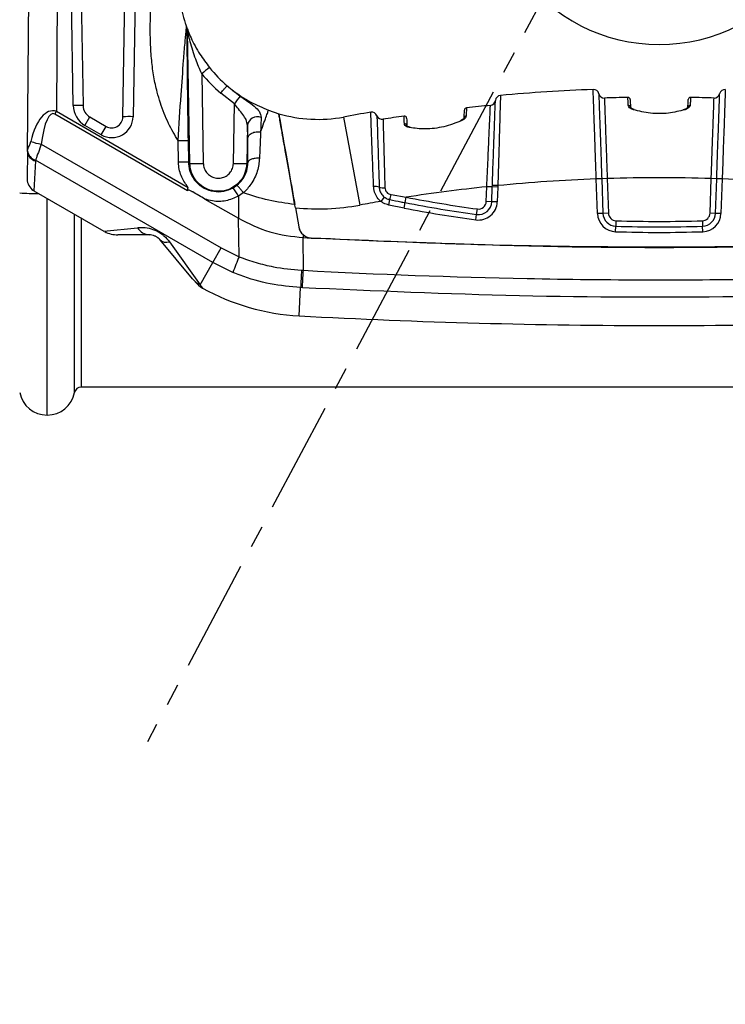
# Model space of a CAD drawing. Header units: millimetres. Extents: x 12 to 859, y 4 to 555.
# Tile 5 of 70: x 134 to 174, y 184 to 240. Entities that reach past the tile are written whole.
import ezdxf

# ---------------------------------------------------------------- set-up
doc = ezdxf.new("R2010")
doc.units = ezdxf.units.MM
doc.linetypes.add('CENTER', pattern=[10.16, 6.35, -1.27, 1.27, -1.27])
doc.layers.add('DEFAULT_1', color=7, linetype='CENTER')
doc.styles.add('SLDTEXTSTYLE2', font='TXT', dxfattribs={"width": 0.75})
doc.dimstyles.new('SLDDIMSTYLE1', dxfattribs={"dimtxt": 0.18, "dimasz": 3.556, "dimexe": 0, "dimexo": 0.0625, "dimgap": 0, "dimtad": 0, "dimtih": 1, "dimtoh": 1, "dimdec": 0, "dimrnd": 1e-09, "dimzin": 0, "dimdsep": 46, "dimtxsty": 'Standard', "dimsah": 1, "dimcen": 0.09, "dimadec": 0, "dimazin": 0, "dimtfac": 3.556, "dimtdec": 0, "dimtofl": 0, "dimtmove": 0, "dimatfit": 3, "dimfxl": 1, "dimfrac": 2, "dimtolj": 1, "dimtzin": 0, "dimarcsym": 0})

# ---------------------------------------------------------------- blocks, each defined once
blk = doc.blocks.new('SW_NOTE_0_2')
at = {"layer": 'DEFAULT_1', "color": 0, "char_height": 6.35, "attachment_point": 1, "style": 'SLDTEXTSTYLE2'}
for s, insert in [('AUTOMATIC PRESSURE', (-90.314, 2.525)), ('EQUALIZATION VALVE', (-90.314, -6.942))]:
    blk.add_mtext(s, dxfattribs=dict(at, insert=insert))

msp = doc.modelspace()

# ---------------------------------------------------------------- linework, layer by layer
at = {"color": 7, "linetype": 'Continuous', "lineweight": 25}
for p, q in [((134.043, 232.242), (134.128, 241.94)), ((135.747, 241.981), (135.682, 234.519)), ((136.641, 234.851), (136.516, 242.01)), ((137.076, 242), (137.201, 234.841)), ((139.456, 234.201), (139.595, 242.136)), ((140.178, 242.146), (140.039, 234.211)), ((143.07, 239.312), (143.103, 239.129)), ((143.262, 231.565), (143.131, 239.053)), ((143.934, 236.648), (144.023, 231.559)), ((145.785, 234.936), (145.008, 235.547)), ((145.726, 231.559), (145.785, 234.936)), ((147.716, 234.58), (148.304, 234.382)), ((135.59, 234.36), (135.682, 234.519)), ((143.116, 230.015), (135.59, 234.36)), ((135.682, 234.519), (143.164, 230.199)), ((137.308, 233.72), (137.582, 234.195)), ((137.582, 234.195), (138.504, 233.662)), ((151.978, 234.192), (152.898, 229.196)), ((138.23, 233.187), (137.308, 233.72)), ((138.23, 233.187), (138.504, 233.662)), ((146.525, 233.71), (146.488, 231.565)), ((146.546, 232.963), (146.525, 233.71)), ((158.673, 234.01), (158.608, 233.983)), ((134.83, 232.662), (145.041, 226.767)), ((142.617, 231.637), (142.596, 232.855)), ((143.156, 232.845), (143.177, 231.627)), ((134.043, 232.242), (134.029, 230.68)), ((134.043, 232.242), (134.046, 232.283)), ((134.5, 231.744), (134.496, 231.701)), ((144.561, 225.935), (134.5, 231.744)), ((143.262, 231.565), (143.177, 231.627)), ((146.488, 231.565), (146.555, 231.614)), ((166.632, 230.691), (166.321, 230.68)), ((166.632, 230.691), (166.321, 230.68)), ((166.39, 228.719), (166.321, 230.68)), ((166.321, 230.68), (166.321, 230.68)), ((166.943, 230.702), (166.632, 230.691)), ((166.632, 230.691), (166.632, 230.691)), ((166.632, 230.691), (166.7, 228.73)), ((166.943, 230.702), (167.011, 228.74)), ((172.776, 228.74), (172.845, 230.702)), ((173.156, 230.691), (172.845, 230.702)), ((173.087, 228.73), (173.156, 230.691)), ((173.467, 230.68), (173.156, 230.691)), ((173.156, 230.691), (173.156, 230.691)), ((173.467, 230.68), (173.156, 230.691)), ((173.467, 230.68), (173.398, 228.719)), ((173.467, 230.68), (173.467, 230.68)), ((145.716, 230.183), (145.931, 230.328)), ((160.081, 229.402), (160.11, 230.237)), ((160.421, 230.226), (160.11, 230.237)), ((160.392, 229.391), (160.421, 230.226)), ((160.421, 230.226), (160.424, 230.312)), ((160.732, 230.215), (160.421, 230.226)), ((160.735, 230.3), (160.424, 230.312)), ((160.732, 230.215), (160.703, 229.38)), ((160.735, 230.3), (160.732, 230.215)), ((134.41, 230.013), (138.378, 227.723)), ((146.011, 229.706), (146.012, 228.448)), ((154.29, 229.656), (154.098, 229.409)), ((154.674, 229.795), (155.535, 229.643)), ((155.476, 229.338), (155.535, 229.643)), ((144.117, 229.542), (146.012, 228.448)), ((149.245, 229.045), (149.436, 227.958)), ((154.548, 229.203), (154.609, 229.509)), ((155.417, 229.032), (154.548, 229.203)), ((155.417, 229.032), (155.476, 229.338)), ((160.392, 229.391), (160.081, 229.402)), ((160.703, 229.38), (160.392, 229.391)), ((136.717, 218.567), (136.717, 228.682)), ((146.051, 226.271), (146.012, 228.448)), ((159.492, 228.36), (159.534, 228.669)), ((159.534, 228.669), (159.576, 228.977)), ((166.7, 228.73), (166.39, 228.719)), ((167.011, 228.74), (166.7, 228.73)), ((173.087, 228.73), (172.776, 228.74)), ((173.398, 228.719), (173.087, 228.73)), ((167.421, 227.69), (167.431, 228.001)), ((167.441, 228.312), (167.431, 228.001)), ((172.346, 228.312), (172.356, 228.001)), ((172.367, 227.69), (172.356, 228.001)), ((140.963, 227.51), (139.171, 227.51)), ((149.697, 227.507), (149.697, 227.354)), ((149.697, 227.354), (150.147, 227.33)), ((149.7, 225.498), (149.697, 227.354)), ((143.407, 225.022), (141.547, 227.238)), ((142.103, 227.115), (143.839, 224.684)), ((144.561, 225.935), (145.041, 226.767)), ((145.041, 226.767), (146.051, 226.271)), ((143.839, 224.684), (144.561, 225.935)), ((145.702, 225.376), (144.561, 225.935)), ((149.647, 224.508), (149.544, 224.514)), ((202.697, 218.874), (137.091, 218.874))]:
    msp.add_line(p, q, dxfattribs=at)
at = {"color": 8, "linetype": 'Continuous', "lineweight": 25}
for p, q in [((134.496, 231.701), (134.41, 230.013)), ((135.159, 217.287), (135.159, 229.581)), ((137.091, 228.466), (137.091, 218.874)), ((138.378, 227.723), (140.282, 227.917)), ((149.458, 222.915), (149.544, 224.514))]:
    msp.add_line(p, q, dxfattribs=at)
at = {"color": 7, "linetype": 'Continuous', "lineweight": 25, "flags": 128}
msp.add_lwpolyline([(149.647, 224.508), (149.652, 224.603), (149.658, 224.708), (149.664, 224.823), (149.67, 224.946), (149.677, 225.076), (149.685, 225.212), (149.692, 225.353), (149.7, 225.498)], dxfattribs=at)
at = {"color": 7, "linetype": 'Continuous', "lineweight": 25}
for centre, radius, start, end in [((169.894, 248.084), 9.779, 215.9336, 324.0664), ((150.539, 241.998), 7.938, 199.7786, 200.3241), ((142.566, 239.045), 0.566, 0.8539, 20.3218), ((151.11, 242.008), 8.509, 199.7786, 200.3241), ((148.382, 231.393), 6.885, 125.5604, 130.24), ((150.539, 241.998), 7.937, 219.0838, 229.455), ((150.539, 242.013), 8.509, 219.0838, 229.455), ((169.894, 136.949), 98.88, 92.17404, 95.22762), ((166.155, 235.44), 0.318, 13.5302, 92.174), ((173.633, 235.44), 0.318, 87.826, 166.4698), ((154.944, 228.559), 11.16, 142.2918, 145.1519), ((160.282, 235.169), 0.318, 275.5891, 353.8714), ((160.914, 235.101), 0.318, 95.2276, 173.8714), ((166.772, 235.589), 0.318, 193.5302, 271.8126), ((169.894, 136.949), 98.372, 91.03367, 91.81259), ((168.121, 235.178), 0.127, 2, 91.0337), ((171.666, 235.178), 0.127, 88.9663, 178), ((169.894, 136.949), 98.372, 88.18741, 88.96633), ((173.015, 235.589), 0.317, 268.1874, 346.4698), ((136.849, 230.819), 4.038, 85.0032, 92.9563), ((137.974, 234.874), 1.334, 181, 240), ((137.963, 234.854), 0.762, 181, 240), ((158.97, 234.584), 0.127, 96.3838, 178), ((169.894, 136.949), 98.372, 95.58907, 96.38375), ((168.143, 234.739), 0.121, 5.0185, 93.9622), ((168.458, 234.588), 0.0371, 78.1349, 143.5655), ((171.645, 234.739), 0.121, 86.0378, 174.9815), ((138.833, 234.232), 1.207, 240, 359), ((138.821, 234.212), 0.635, 240, 359), ((139.819, 230.04), 4.177, 86.978, 94.9819), ((147.094, 233.633), 0.574, 68.6959, 172.2702), ((150.539, 241.998), 7.937, 253.6416, 280.4392), ((169.894, 136.949), 98.88, 99.5289, 100.43921), ((153.577, 234.151), 0.318, 20.8851, 99.5289), ((154.171, 234.377), 0.318, 200.8851, 279.1675), ((169.894, 136.949), 98.372, 98.46396, 99.16746), ((155.433, 234.124), 0.127, 2, 98.464), ((158.947, 234.141), 0.119, 92.2613, 175.3612), ((155.453, 233.685), 0.123, 5.47, 100.2018), ((155.759, 233.573), 0.038, 84.8444, 149.8506), ((158.622, 233.947), 0.0347, 41.4967, 111.2417), ((135.082, 234.914), 2.266, 248.0173, 263.6206), ((134.646, 232.287), 0.605, 184.2128, 255.6432), ((134.683, 232.358), 0.641, 186.657, 253.4293), ((142.824, 227.272), 4.37, 85.3721, 92.7144), ((143.703, 239.437), 7.884, 266.7942, 272.3299), ((146.045, 239.437), 7.884, 267.6814, 273.2169), ((134.791, 230.673), 0.762, 179.5, 237.1189), ((169.894, 136.949), 93.8, 92.18287, 95.6035), ((169.894, 136.949), 93.8, 88.19717, 91.80283), ((169.894, 136.949), 93.8, 84.3965, 87.81713), ((142.365, 227.778), 4.124, 27.8817, 35.6698), ((153.77, 229.488), 0.762, 71.925, 96.1869), ((154.236, 231.011), 0.831, 253.9242, 276.0201), ((169.894, 136.949), 93.8, 95.98718, 98.80555), ((149.897, 230.721), 4.866, 345.5727, 349.0297), ((169.894, 304.155), 75.883, 259.09234, 262.18532), ((150.539, 241.998), 13.017, 264.2928, 280.4392), ((169.894, 136.949), 93.8, 99.6947, 100.43921), ((169.894, 304.155), 76.505, 259.09234, 262.18532), ((169.894, 304.155), 76.194, 259.09234, 262.18532), ((159.637, 229.417), 1.067, 262.1853, 358), ((159.637, 229.417), 0.756, 262.1853, 358), ((159.637, 229.417), 0.444, 262.1853, 358), ((167.456, 228.756), 1.067, 182, 268.1478), ((167.456, 228.756), 0.756, 182, 268.1478), ((167.456, 228.756), 0.444, 182, 268.1478), ((172.332, 228.756), 0.444, 271.8522, 358), ((172.332, 228.756), 0.756, 271.8522, 358), ((172.332, 228.756), 1.067, 271.8522, 358), ((141.015, 228.371), 0.863, 211.7841, 266.5795), ((150.187, 228.091), 0.762, 190, 266.994), ((169.894, 304.155), 76.194, 268.14784, 271.85216), ((169.894, 304.155), 75.883, 268.14784, 271.85216), ((139.171, 229.098), 1.588, 242.2761, 270), ((169.894, 304.155), 76.505, 268.14784, 271.85216), ((141.933, 227.662), 0.573, 227.7563, 287.3127), ((176.697, 213.802), 33.085, 157.8603, 159.5236), ((500.854, 207.418), 351.725, 177.05258, 177.21402), ((144.418, 225.872), 1.321, 220.0734, 244.0256), ((144.769, 225.868), 1.587, 219.9911, 240.0564), ((150.139, 235.597), 12.7, 240.9566, 266.9254), ((169.894, 603.367), 381, 266.92537, 270), ((169.894, 603.367), 381, 270, 273.07463), ((135.159, 218.874), 1.588, 191.1599, 270), ((135.159, 218.874), 1.588, 270, 348.8401), ((137.091, 218.493), 0.381, 90, 168.8401)]:
    msp.add_arc(centre, radius, start, end, dxfattribs=at)
at = {"color": 8, "linetype": 'Continuous', "lineweight": 25}
msp.add_arc((134.581, 241.095), 11.244, 265.0041, 270.5514, dxfattribs=at)
at = {"color": 7, "linetype": 'Continuous', "lineweight": 25}
for centre, major_axis, ratio, start_param, end_param in [((135.617, 230.627), (-0.154, 3.921), 0.402197, 6.144294, 7.246867), ((135.54, 230.495), (-0.053, 3.894), 0.210866, 6.158268, 7.26084)]:
    msp.add_ellipse(centre, major_axis=major_axis, ratio=ratio, start_param=start_param, end_param=end_param, dxfattribs=at)
for points, knots in [([(142.596, 232.855), (142.404, 233.175), (142.106, 233.672), (141.792, 234.396), (141.577, 234.99), (141.375, 235.681), (141.204, 236.487), (141.08, 237.423), (141.018, 238.357), (141.009, 239.281), (141.026, 240.205), (141.051, 241.079), (141.049, 241.651), (141.048, 241.887)], [0, 0, 0, 0, 0.119831, 0.186079, 0.253663, 0.322868, 0.417531, 0.518581, 0.626542, 0.718547, 0.815886, 0.92406, 1, 1, 1, 1]), ([(142.603, 241.859), (142.625, 241.484), (142.658, 240.898), (142.819, 240.125), (142.951, 239.653), (143.045, 239.383), (143.07, 239.312)], [0, 0, 0, 0, 0.420876, 0.655877, 0.909671, 1, 1, 1, 1]), ([(142.596, 232.857), (142.596, 232.857), (142.644, 233.729), (142.746, 235.274), (142.882, 237.108), (142.967, 238.2), (143.016, 238.757), (143.044, 239.041), (143.062, 239.219), (143.07, 239.295), (143.071, 239.311), (143.07, 239.312), (143.07, 239.312)], [0, 0, 0, 0, 0.000004, 0.362784, 0.644759, 0.791893, 0.847064, 0.910676, 0.941755, 0.975251, 0.999996, 1, 1, 1, 1]), ([(143.103, 239.129), (143.102, 239.13), (143.098, 239.131), (143.094, 239.062), (143.091, 238.901), (143.091, 238.628), (143.093, 238.081), (143.102, 236.993), (143.12, 235.193), (143.143, 233.687), (143.156, 232.845)], [0, 0, 0, 0, 0.023597, 0.04491, 0.070395, 0.128166, 0.182103, 0.332677, 0.626654, 1, 1, 1, 1]), ([(143.096, 239.241), (143.101, 239.228), (143.112, 239.198), (143.185, 239.009), (143.387, 238.532), (143.769, 237.8), (144.188, 237.245), (144.378, 236.994)], [0, 0, 0, 0, 0.061848, 0.145638, 0.313401, 0.68883, 1, 1, 1, 1]), ([(143.934, 236.648), (143.816, 236.92), (143.554, 237.519), (143.322, 238.273), (143.191, 238.791), (143.148, 238.981), (143.134, 239.04), (143.132, 239.049), (143.131, 239.053)], [0, 0, 0, 0, 0.328404, 0.723804, 0.887229, 0.957164, 0.983214, 1, 1, 1, 1]), ([(145.379, 235.967), (145.379, 235.967), (145.617, 235.764), (145.866, 235.574), (146.115, 235.385)], [0, 0, 0, 0, 0.0000319, 1, 1, 1, 1]), ([(145.379, 235.966), (145.43, 235.924), (145.528, 235.841), (145.945, 235.511), (146.637, 235.042), (147.375, 234.726), (147.716, 234.58)], [0, 0, 0, 0, 0.076244, 0.148509, 0.607538, 1, 1, 1, 1]), ([(166.321, 230.68), (166.305, 231.151), (166.268, 232.191), (166.22, 233.566), (166.179, 234.736), (166.149, 235.581), (166.145, 235.698), (166.143, 235.757)], [0, 0, 0, 0, 0.177185, 0.391856, 0.563908, 0.778577, 1, 1, 1, 1]), ([(173.645, 235.757), (173.645, 235.756), (173.644, 235.747), (173.635, 235.481), (173.609, 234.726), (173.576, 233.784), (173.536, 232.659), (173.496, 231.513), (173.471, 230.813), (173.467, 230.68)], [0, 0, 0, 0, 0.028246, 0.242799, 0.457352, 0.563474, 0.735434, 0.94999, 1, 1, 1, 1]), ([(146.115, 235.385), (146.246, 235.292), (146.537, 235.088), (146.934, 234.8), (147.247, 234.499), (147.283, 234.284), (147.302, 234.168)], [0, 0, 0, 0, 0.197896, 0.43807, 0.693596, 1, 1, 1, 1]), ([(160.424, 230.312), (160.444, 230.859), (160.484, 231.952), (160.533, 233.303), (160.57, 234.352), (160.59, 234.904), (160.597, 235.112), (160.598, 235.128), (160.598, 235.135)], [0, 0, 0, 0, 0.216675, 0.433565, 0.604637, 0.817217, 0.924839, 1, 1, 1, 1]), ([(160.885, 235.417), (160.883, 235.376), (160.881, 235.286), (160.861, 234.575), (160.828, 233.466), (160.787, 232.031), (160.752, 230.876), (160.735, 230.3)], [0, 0, 0, 0, 0.183, 0.396179, 0.567466, 0.784147, 1, 1, 1, 1]), ([(166.464, 235.514), (166.464, 235.514), (166.464, 235.512), (166.471, 235.312), (166.497, 234.55), (166.536, 233.431), (166.582, 232.126), (166.616, 231.138), (166.632, 230.691)], [0, 0, 0, 0, 0.0068552, 0.221501, 0.4361473, 0.6081827, 0.8228316, 1, 1, 1, 1]), ([(166.782, 235.271), (166.783, 235.249), (166.785, 235.193), (166.804, 234.646), (166.841, 233.613), (166.883, 232.412), (166.918, 231.408), (166.936, 230.895), (166.943, 230.702)], [0, 0, 0, 0, 0.141119, 0.355659, 0.5702, 0.784741, 0.919302, 1, 1, 1, 1]), ([(168.135, 234.86), (168.128, 235.04), (168.121, 235.249), (168.119, 235.301), (168.119, 235.303), (168.119, 235.305)], [0, 0, 0, 0, 0.757753, 0.883193, 1, 1, 1, 1]), ([(168.248, 235.182), (168.249, 235.178), (168.249, 235.16), (168.257, 234.927), (168.263, 234.75)], [0, 0, 0, 0, 0.242181, 1, 1, 1, 1]), ([(171.524, 234.75), (171.526, 234.815), (171.536, 235.082), (171.538, 235.139), (171.539, 235.182)], [0, 0, 0, 0, 0.242181, 1, 1, 1, 1]), ([(171.668, 235.305), (171.667, 235.258), (171.665, 235.204), (171.657, 234.961), (171.654, 234.893), (171.653, 234.86)], [0, 0, 0, 0, 0.757753, 0.883191, 1, 1, 1, 1]), ([(172.845, 230.702), (172.857, 231.039), (172.886, 231.888), (172.932, 233.171), (172.973, 234.339), (172.996, 234.999), (173.004, 235.245), (173.005, 235.264), (173.005, 235.271)], [0, 0, 0, 0, 0.141127, 0.355667, 0.570206, 0.784744, 0.919304, 1, 1, 1, 1]), ([(173.156, 230.691), (173.16, 230.817), (173.183, 231.483), (173.221, 232.571), (173.259, 233.64), (173.29, 234.534), (173.315, 235.252), (173.324, 235.505), (173.324, 235.513), (173.324, 235.514)], [0, 0, 0, 0, 0.05001, 0.264566, 0.436527, 0.542649, 0.757202, 0.971754, 1, 1, 1, 1]), ([(146.525, 233.71), (146.509, 233.822), (146.478, 234.031), (146.275, 234.338), (146.032, 234.634), (145.864, 234.84), (145.785, 234.936)], [0, 0, 0, 0, 0.282468, 0.530262, 0.780791, 1, 1, 1, 1]), ([(147.27, 233.348), (147.339, 233.533), (147.475, 233.9), (147.616, 234.284), (147.704, 234.533), (147.712, 234.564), (147.716, 234.58)], [0, 0, 0, 0, 0.251809, 0.498696, 0.75627, 1, 1, 1, 1]), ([(158.828, 234.151), (158.83, 234.218), (158.84, 234.488), (158.842, 234.546), (158.843, 234.589)], [0, 0, 0, 0, 0.250264, 1, 1, 1, 1]), ([(158.956, 234.711), (158.955, 234.664), (158.953, 234.611), (158.945, 234.367), (158.943, 234.296), (158.942, 234.26)], [0, 0, 0, 0, 0.749675, 0.874818, 1, 1, 1, 1]), ([(160.11, 230.237), (160.133, 230.76), (160.18, 231.805), (160.241, 233.195), (160.287, 234.245), (160.307, 234.717), (160.313, 234.843), (160.313, 234.85), (160.313, 234.853)], [0, 0, 0, 0, 0.217347, 0.43466, 0.650824, 0.864985, 0.951817, 1, 1, 1, 1]), ([(168.428, 234.61), (168.374, 234.631), (168.263, 234.673), (168.159, 234.766), (168.143, 234.829), (168.135, 234.86)], [0, 0, 0, 0, 0.320861, 0.659485, 1, 1, 1, 1]), ([(168.466, 234.626), (168.436, 234.635), (168.364, 234.658), (168.29, 234.708), (168.263, 234.751), (168.264, 234.747), (168.264, 234.746)], [0, 0, 0, 0, 0.223402, 0.530092, 0.862252, 1, 1, 1, 1]), ([(171.359, 234.61), (171.051, 234.532), (170.435, 234.376), (169.371, 234.373), (168.745, 234.53), (168.428, 234.61)], [0, 0, 0, 0, 0.330191, 0.660704, 1, 1, 1, 1]), ([(171.521, 234.743), (171.522, 234.743), (171.523, 234.744), (171.474, 234.689), (171.382, 234.639), (171.298, 234.619), (171.261, 234.61)], [0, 0, 0, 0, 0.211121, 0.495355, 0.783148, 1, 1, 1, 1]), ([(171.653, 234.86), (171.653, 234.854), (171.649, 234.817), (171.612, 234.751), (171.512, 234.667), (171.41, 234.629), (171.359, 234.61)], [0, 0, 0, 0, 0.071873, 0.402497, 0.701954, 1, 1, 1, 1]), ([(147.302, 234.168), (147.295, 233.965), (147.287, 233.719), (147.273, 233.404), (147.27, 233.348), (147.27, 233.348)], [0, 0, 0, 0, 0.82405, 0.999979, 1, 1, 1, 1]), ([(149.245, 229.045), (149.136, 229.662), (148.918, 230.896), (148.676, 232.271), (148.518, 233.169), (148.421, 233.718), (148.352, 234.11), (148.311, 234.343), (148.306, 234.37), (148.304, 234.382)], [0, 0, 0, 0, 0.228328, 0.456559, 0.571833, 0.687056, 0.797087, 0.907054, 1, 1, 1, 1]), ([(148.304, 234.382), (148.307, 234.362), (148.315, 234.321), (148.373, 233.989), (148.461, 233.49), (148.577, 232.83), (148.716, 232.046), (148.871, 231.165), (149.038, 230.217), (149.155, 229.557), (149.213, 229.228)], [0, 0, 0, 0, 0.123881, 0.249387, 0.373285, 0.499538, 0.624114, 0.749387, 0.874921, 1, 1, 1, 1]), ([(153.688, 230.246), (153.678, 230.492), (153.646, 231.3), (153.601, 232.454), (153.558, 233.577), (153.53, 234.321), (153.527, 234.418), (153.525, 234.464)], [0, 0, 0, 0, 0.106912, 0.350449, 0.543422, 0.782624, 1, 1, 1, 1]), ([(153.874, 234.264), (153.875, 234.22), (153.878, 234.126), (153.902, 233.408), (153.937, 232.327), (153.973, 231.22), (153.999, 230.448), (154.006, 230.213)], [0, 0, 0, 0, 0.21783, 0.457358, 0.650351, 0.893462, 1, 1, 1, 1]), ([(154.221, 234.064), (154.223, 234.014), (154.225, 233.913), (154.246, 233.127), (154.277, 231.97), (154.305, 230.901), (154.321, 230.29), (154.324, 230.185)], [0, 0, 0, 0, 0.236644, 0.473312, 0.710873, 0.950302, 1, 1, 1, 1]), ([(155.432, 233.806), (155.425, 233.985), (155.417, 234.193), (155.415, 234.245), (155.415, 234.248), (155.415, 234.249)], [0, 0, 0, 0, 0.756752, 0.882745, 1, 1, 1, 1]), ([(155.56, 234.128), (155.561, 234.124), (155.561, 234.106), (155.569, 233.873), (155.575, 233.697)], [0, 0, 0, 0, 0.243176, 1, 1, 1, 1]), ([(158.942, 234.26), (158.933, 234.225), (158.915, 234.158), (158.808, 234.052), (158.701, 233.998), (158.648, 233.97)], [0, 0, 0, 0, 0.360876, 0.6812885, 1, 1, 1, 1]), ([(158.826, 234.144), (158.827, 234.144), (158.828, 234.144), (158.781, 234.082), (158.722, 234.031), (158.674, 234.011), (158.673, 234.01)], [0, 0, 0, 0, 0.230898, 0.613175, 0.985321, 1, 1, 1, 1]), ([(155.726, 233.592), (155.717, 233.594), (155.658, 233.604), (155.555, 233.641), (155.455, 233.716), (155.439, 233.776), (155.432, 233.806)], [0, 0, 0, 0, 0.050945, 0.324098, 0.661497, 1, 1, 1, 1]), ([(155.763, 233.612), (155.734, 233.618), (155.668, 233.63), (155.601, 233.666), (155.575, 233.698), (155.576, 233.696), (155.576, 233.695)], [0, 0, 0, 0, 0.2249111, 0.5171412, 0.8381595, 1, 1, 1, 1]), ([(158.648, 233.97), (158.332, 233.849), (157.698, 233.607), (156.634, 233.478), (156.014, 233.556), (155.726, 233.592)], [0, 0, 0, 0, 0.348751, 0.6985639, 1, 1, 1, 1]), ([(146.555, 231.614), (146.555, 231.62), (146.556, 232.118), (146.551, 232.543), (146.546, 232.963)], [0, 0, 0, 0, 0.010966, 1, 1, 1, 1]), ([(147.27, 233.348), (147.27, 233.348), (147.261, 233.083), (147.242, 232.607), (147.219, 232.062), (147.211, 231.853)], [0, 0, 0, 0, 0.0000161, 0.6167633, 1, 1, 1, 1]), ([(134.046, 232.283), (134.048, 232.295), (134.061, 232.364), (134.118, 232.494), (134.199, 232.681), (134.226, 232.785), (134.233, 232.813)], [0, 0, 0, 0, 0.095561, 0.594069, 0.890815, 1, 1, 1, 1]), ([(134.83, 232.662), (134.773, 232.499), (134.658, 232.171), (134.544, 231.888), (134.506, 231.762), (134.5, 231.744)], [0, 0, 0, 0, 0.456594, 0.919246, 1, 1, 1, 1]), ([(147.211, 231.853), (147.183, 231.612), (147.125, 231.109), (146.787, 230.421), (146.456, 230.042), (146.297, 229.901), (146.297, 229.901)], [0, 0, 0, 0, 0.3461773, 0.7224661, 0.9999869, 1, 1, 1, 1]), ([(147.211, 231.853), (147.171, 231.855), (147.091, 231.858), (146.972, 231.848), (146.859, 231.829), (146.759, 231.8), (146.674, 231.762), (146.61, 231.717), (146.567, 231.667), (146.559, 231.632), (146.555, 231.614)], [0, 0, 0, 0, 0.1250003, 0.2500001, 0.3749996, 0.4999988, 0.6249994, 0.7499998, 0.8750001, 1, 1, 1, 1]), ([(143.164, 230.199), (143.029, 230.387), (142.746, 230.783), (142.628, 231.308), (142.618, 231.599), (142.617, 231.637)], [0, 0, 0, 0, 0.440617, 0.92826, 1, 1, 1, 1]), ([(143.177, 231.627), (143.178, 231.6), (143.185, 231.382), (143.284, 230.976), (143.598, 230.488), (144.057, 230.131), (144.606, 229.95), (145.192, 229.948), (145.541, 230.104), (145.716, 230.183)], [0, 0, 0, 0, 0.023933, 0.186878, 0.349655, 0.512255, 0.674781, 0.837386, 1, 1, 1, 1]), ([(146.488, 231.565), (146.467, 231.384), (146.425, 231.023), (146.139, 230.545), (145.723, 230.184), (145.208, 229.983), (144.657, 229.964), (144.131, 230.127), (143.688, 230.456), (143.379, 230.912), (143.272, 231.308), (143.263, 231.527), (143.262, 231.565)], [0, 0, 0, 0, 0.108407, 0.216981, 0.32576, 0.434339, 0.542765, 0.65111, 0.759471, 0.868014, 0.97691, 1, 1, 1, 1]), ([(144.023, 231.559), (144.024, 231.539), (144.029, 231.423), (144.085, 231.215), (144.248, 230.973), (144.482, 230.8), (144.76, 230.714), (145.051, 230.724), (145.322, 230.83), (145.542, 231.02), (145.693, 231.272), (145.715, 231.464), (145.726, 231.559)], [0, 0, 0, 0, 0.023016, 0.131993, 0.240709, 0.349125, 0.457391, 0.565671, 0.67411, 0.782822, 0.89145, 1, 1, 1, 1]), ([(145.931, 230.328), (146.037, 230.427), (146.285, 230.658), (146.516, 231.128), (146.542, 231.455), (146.555, 231.614)], [0, 0, 0, 0, 0.274934, 0.646931, 1, 1, 1, 1]), ([(143.116, 230.015), (143.13, 230.074), (143.145, 230.136), (143.163, 230.197), (143.164, 230.199)], [0, 0, 0, 0, 0.959264, 1, 1, 1, 1]), ([(154.098, 229.409), (154.046, 229.457), (153.911, 229.583), (153.755, 229.853), (153.695, 230.098), (153.688, 230.232), (153.688, 230.246)], [0, 0, 0, 0, 0.2207639, 0.5744089, 0.955405, 1, 1, 1, 1]), ([(154.006, 230.213), (154.007, 230.203), (154.011, 230.114), (154.052, 229.949), (154.161, 229.77), (154.254, 229.688), (154.29, 229.656)], [0, 0, 0, 0, 0.044402, 0.423091, 0.77666, 1, 1, 1, 1]), ([(154.324, 230.185), (154.33, 230.138), (154.342, 230.044), (154.423, 229.923), (154.537, 229.833), (154.629, 229.807), (154.674, 229.795)], [0, 0, 0, 0, 0.249321, 0.501097, 0.755829, 1, 1, 1, 1]), ([(144.117, 229.542), (144, 229.607), (143.766, 229.737), (143.519, 229.888), (143.36, 229.978), (143.292, 230.014), (143.231, 230.041), (143.185, 230.052), (143.16, 230.053), (143.14, 230.048), (143.127, 230.039), (143.12, 230.027), (143.117, 230.019), (143.116, 230.015)], [0, 0, 0, 0, 0.348244, 0.696487, 0.752395, 0.825353, 0.8978, 0.923338, 0.949026, 0.962792, 0.976681, 0.988916, 1, 1, 1, 1]), ([(146.011, 229.706), (145.778, 229.602), (145.311, 229.394), (144.637, 229.389), (144.255, 229.501), (144.117, 229.542)], [0, 0, 0, 0, 0.389526, 0.779036, 1, 1, 1, 1]), ([(146.297, 229.901), (146.204, 229.832), (146.111, 229.764), (146.011, 229.706), (146.011, 229.706)], [0, 0, 0, 0, 0.999913, 1, 1, 1, 1]), ([(149.213, 229.228), (148.716, 229.296), (147.724, 229.432), (146.772, 229.745), (146.297, 229.901)], [0, 0, 0, 0, 0.500599, 1, 1, 1, 1]), ([(154.29, 229.656), (154.324, 229.631), (154.421, 229.562), (154.535, 229.53), (154.609, 229.509)], [0, 0, 0, 0, 0.35477, 1, 1, 1, 1]), ([(154.548, 229.203), (154.444, 229.232), (154.282, 229.278), (154.146, 229.375), (154.098, 229.409)], [0, 0, 0, 0, 0.645263, 1, 1, 1, 1]), ([(154.609, 229.509), (154.817, 229.467), (155.105, 229.409), (155.395, 229.353), (155.476, 229.338)], [0, 0, 0, 0, 0.718556, 1, 1, 1, 1]), ([(140.282, 227.917), (140.356, 227.922), (140.556, 227.937), (140.93, 227.903), (141.372, 227.756), (141.65, 227.578), (141.899, 227.37), (142.008, 227.234), (142.103, 227.115)], [0, 0, 0, 0, 0.131594, 0.357298, 0.564485, 0.746157, 0.778184, 1, 1, 1, 1]), ([(149.436, 227.958), (149.459, 227.874), (149.505, 227.701), (149.632, 227.573), (149.697, 227.507)], [0, 0, 0, 0, 0.484062, 1, 1, 1, 1]), ([(141.547, 227.238), (141.522, 227.266), (141.494, 227.298), (141.434, 227.348), (141.394, 227.378), (141.346, 227.408), (141.293, 227.436), (141.233, 227.462), (141.131, 227.495), (141.04, 227.508), (140.986, 227.509), (140.963, 227.51)], [0, 0, 0, 0, 0.192603, 0.22295, 0.290321, 0.358233, 0.38904, 0.472931, 0.568653, 0.825493, 1, 1, 1, 1]), ([(149.697, 227.507), (149.768, 227.457), (149.904, 227.362), (150.068, 227.34), (150.147, 227.33)], [0, 0, 0, 0, 0.52156, 1, 1, 1, 1]), ([(189.641, 227.33), (185.956, 227.167), (178.588, 226.842), (168.313, 226.778), (158.831, 226.931), (153.042, 227.197), (150.147, 227.33)], [0, 0, 0, 0, 0.279999, 0.559997, 0.779998, 1, 1, 1, 1]), ([(150.147, 227.33), (154.533, 227.145), (163.306, 226.777), (176.481, 226.777), (185.254, 227.145), (189.641, 227.33)], [0, 0, 0, 0, 0.3333336, 0.6666664, 1, 1, 1, 1]), ([(146.051, 226.271), (146.051, 226.271), (146.367, 226.148), (147.01, 225.93), (148.189, 225.632), (149.06, 225.552), (149.594, 225.504)], [0, 0, 0, 0, 0.000008, 0.279656, 0.559331, 1, 1, 1, 1]), ([(149.544, 224.514), (148.967, 224.569), (147.799, 224.68), (146.526, 225.052), (145.838, 225.322), (145.702, 225.376)], [0, 0, 0, 0, 0.439265, 0.888666, 1, 1, 1, 1]), ([(149.594, 225.504), (149.629, 225.502), (149.664, 225.5), (149.7, 225.498), (149.7, 225.498)], [0, 0, 0, 0, 0.999718, 1, 1, 1, 1]), ([(149.7, 225.498), (149.7, 225.498), (153.928, 225.273), (162.772, 224.949), (176.243, 224.928), (185.474, 225.252), (190.088, 225.498), (190.088, 225.498)], [0, 0, 0, 0, 0.000001, 0.314363, 0.656952, 0.999999, 1, 1, 1, 1]), ([(190.141, 224.508), (187.498, 224.383), (182.21, 224.132), (172.815, 223.94), (161.954, 223.966), (153.751, 224.327), (149.647, 224.508)], [0, 0, 0, 0, 0.195942, 0.391971, 0.695825, 1, 1, 1, 1])]:
    msp.add_open_spline(points, degree=3, knots=knots, dxfattribs=at)
for points in [[(145.008, 235.547), (145.056, 235.603), (145.152, 235.715), (145.274, 235.854), (145.36, 235.95), (145.373, 235.961), (145.38, 235.966)], [(146.546, 232.963), (146.55, 232.994), (146.559, 233.055), (146.608, 233.142), (146.681, 233.219), (146.777, 233.283), (146.89, 233.33), (147.014, 233.357), (147.144, 233.366), (147.228, 233.354), (147.27, 233.348)], [(142.596, 232.857), (142.668, 232.857), (142.812, 232.859), (142.994, 232.857), (143.124, 232.853), (143.145, 232.848), (143.156, 232.845)], [(146.297, 229.901), (146.251, 229.958), (146.159, 230.072), (146.041, 230.214), (145.955, 230.311), (145.939, 230.323), (145.931, 230.328)], [(146.012, 228.448), (146.594, 228.157), (147.757, 227.574), (149.05, 227.427), (149.697, 227.354)]]:
    msp.add_open_spline(points, degree=3, dxfattribs=at)
at = {"color": 8, "linetype": 'Continuous', "lineweight": 25}
msp.add_open_spline([(143.839, 224.684), (143.884, 224.628), (143.982, 224.504), (143.981, 224.505), (143.981, 224.505)], degree=3, knots=[0, 0, 0, 0, 0.458216, 1, 1, 1, 1], dxfattribs=at)

# ---------------------------------------------------------------- block references
at = {"layer": 'DEFAULT_1'}
msp.add_blockref('SW_NOTE_0_2', (140.848, 198.75), dxfattribs=at)

# ---------------------------------------------------------------- leaders
msp.add_leader([(165.239, 244.568), (140.848, 198.75)], dimstyle='SLDDIMSTYLE1', dxfattribs=at)

doc.saveas('drawing.dxf')
